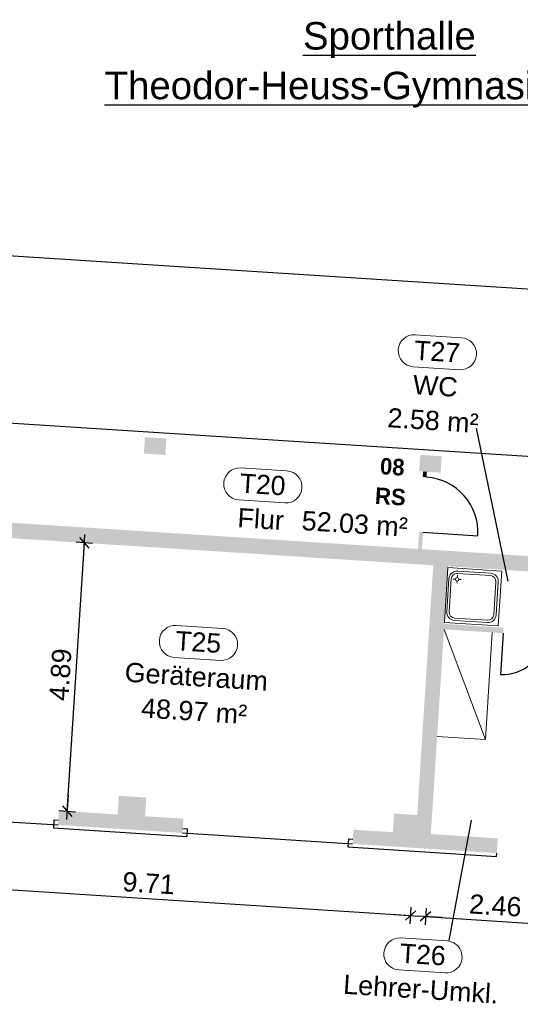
# Model space of a CAD drawing. Header units: metres. Extents: x -15.7 to 45.4, y -8.3 to 46.7.
# Tile 9 of 16: x 7.3 to 16.4, y 28.7 to 46.7. Entities that reach past the tile are written whole.
import ezdxf

# ---------------------------------------------------------------- set-up
doc = ezdxf.new("R2010")
doc.units = ezdxf.units.M
doc.header["$PDMODE"] = 65
doc.linetypes.add('AUSGEZOGEN', pattern=[0])
for name, color, linetype, lineweight in [('XR$1$Allgemein', 7, 'AUSGEZOGEN', 25), ('XR$1$Allgemein01', 7, 'AUSGEZOGEN', 25), ('XR$1$Allgemein02', 7, 'AUSGEZOGEN', 25), ('XR$1$Beschriften', 7, 'AUSGEZOGEN', 25), ('XR$1$Fenstermakro_ Türmakro', 7, 'AUSGEZOGEN', 25), ('XR$1$Raum', 7, 'AUSGEZOGEN', 25), ('XR$1$Schraffur_1', 7, 'AUSGEZOGEN', 13), ('XR$1$Wand', 7, 'AUSGEZOGEN', 50)]:
    doc.layers.add(name, color=color, linetype=linetype, lineweight=lineweight)
doc.styles.add('ARIAL', font='arial.ttf')
doc.dimstyles.new('DIMSTYLE_3', dxfattribs={"dimtxt": 0.35, "dimasz": 0.3, "dimexe": 0, "dimexo": 1e-06, "dimgap": 0.175, "dimtad": 2, "dimrnd": 0.005, "dimzin": 4, "dimdsep": 46, "dimtxsty": 'ARIAL', "dimblk1": 'ALL_ML_STRICH', "dimblk2": 'ALL_ML_STRICH', "dimsah": 1, "dimcen": 0, "dimse1": 1, "dimse2": 1, "dimclrd": 7, "dimclre": 7, "dimclrt": 7, "dimadec": 0, "dimazin": 0, "dimtfac": 1, "dimtdec": 0, "dimtix": 1, "dimtmove": 2, "dimatfit": 3, "dimfxl": 0, "dimtzin": 0, "dimlwd": 0, "dimlwe": 25, "dimarcsym": 0})

# ---------------------------------------------------------------- blocks, each defined once
blk = doc.blocks.new('ALL_ML_STRICH')
at = {"color": 0, "linetype": 'ByBlock', "lineweight": -2}
for p, q in [((-1, 0), (0.5, 0)), ((-0.3, -0.3), (0.3, 0.3)), ((0, -0.5), (0, 0.5))]:
    blk.add_line(p, q, dxfattribs=at)
blk = doc.blocks.new('*D56')
at = {"layer": 'DEFPOINTS', "color": 7, "linetype": 'AUSGEZOGEN', "lineweight": 25, "transparency": 33554687}
for p in [(4.845, 32.296), (14.568, 32.192), (4.76, 30.986)]:
    blk.add_point(p, dxfattribs=at)
at = {"layer": 'XR$1$Allgemein', "color": 7, "linetype": 'AUSGEZOGEN', "lineweight": -2, "transparency": 33554687}
blk.add_line((4.76, 30.986), (14.45, 30.363), dxfattribs=at)
at = {"layer": 'XR$1$Allgemein', "color": 7, "linetype": 'AUSGEZOGEN', "lineweight": 25, "transparency": 33554687, "xscale": 0.3, "yscale": 0.3, "zscale": 0.3}
for p, rotation in [((4.76, 30.986), 176.3178244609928), ((14.45, 30.363), 356.3178244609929)]:
    blk.add_blockref('ALL_ML_STRICH', p, dxfattribs=dict(at, rotation=rotation))
at = {"layer": 'XR$1$Allgemein', "color": 7, "linetype": 'AUSGEZOGEN', "lineweight": 25, "transparency": 33554687, "insert": (9.682, 30.951), "char_height": 0.35, "width": 1.4, "attachment_point": 5, "rotation": 356.3178, "style": 'ARIAL'}
blk.add_mtext('\\A1;{\\A1;{9.71\\H0.231000;\\S^ ;}}', dxfattribs=at)
blk = doc.blocks.new('*D62')
at = {"layer": 'DEFPOINTS', "color": 7, "linetype": 'AUSGEZOGEN', "lineweight": 25, "transparency": 33554687}
for p in [(0.166, 42.815), (-0.146, 37.979), (35.271, 35.699)]:
    blk.add_point(p, dxfattribs=at)
at = {"layer": 'XR$1$Allgemein', "color": 7, "linetype": 'AUSGEZOGEN', "lineweight": -2, "transparency": 33554687}
blk.add_line((0.166, 42.815), (35.582, 40.536), dxfattribs=at)
at = {"layer": 'XR$1$Allgemein', "color": 7, "linetype": 'AUSGEZOGEN', "lineweight": 25, "transparency": 33554687, "yscale": 0.3, "zscale": 0.3}
for p, xscale, rotation in [((0.166, 42.815), 0.2999999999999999, 176.3178244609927), ((35.582, 40.536), 0.3, 356.3178244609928)]:
    blk.add_blockref('ALL_ML_STRICH', p, dxfattribs=dict(at, xscale=xscale, rotation=rotation))
at = {"layer": 'XR$1$Allgemein', "color": 7, "linetype": 'AUSGEZOGEN', "lineweight": 25, "transparency": 33554687, "insert": (17.903, 41.956), "char_height": 0.35, "width": 1.75, "attachment_point": 5, "rotation": 356.3178, "style": 'ARIAL'}
blk.add_mtext('\\A1;{\\A1;{35.49\\H0.231000;\\S^ ;}}', dxfattribs=at)
blk = doc.blocks.new('*D75')
at = {"layer": 'DEFPOINTS', "color": 7, "linetype": 'AUSGEZOGEN', "lineweight": 25, "transparency": 33554687}
for p in [(5.17, 37.356), (8.05, 32.27), (8.199, 32.261)]:
    blk.add_point(p, dxfattribs=at)
at = {"layer": 'XR$1$Allgemein', "color": 7, "linetype": 'AUSGEZOGEN', "lineweight": -2, "transparency": 33554687}
blk.add_line((8.199, 32.261), (8.513, 37.141), dxfattribs=at)
at = {"layer": 'XR$1$Allgemein', "color": 7, "linetype": 'AUSGEZOGEN', "lineweight": 25, "transparency": 33554687, "xscale": 0.3, "yscale": 0.3, "zscale": 0.3}
for p, rotation in [((8.513, 37.141), 86.31782446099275), ((8.199, 32.261), 266.3178244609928)]:
    blk.add_blockref('ALL_ML_STRICH', p, dxfattribs=dict(at, rotation=rotation))
at = {"layer": 'XR$1$Allgemein', "color": 7, "linetype": 'AUSGEZOGEN', "lineweight": 25, "transparency": 33554687, "insert": (8.077, 34.744), "char_height": 0.35, "width": 1.4, "attachment_point": 5, "rotation": 86.3178, "style": 'ARIAL'}
blk.add_mtext('\\A1;{\\A1;{4.89\\H0.231000;\\S^ ;}}', dxfattribs=at)
blk = doc.blocks.new('*D78')
at = {"layer": 'DEFPOINTS', "color": 7, "linetype": 'AUSGEZOGEN', "lineweight": 25, "transparency": 33554687}
for p in [(14.816, 31.845), (17.259, 31.497), (14.72, 30.345)]:
    blk.add_point(p, dxfattribs=at)
at = {"layer": 'XR$1$Allgemein', "color": 7, "linetype": 'AUSGEZOGEN', "lineweight": -2, "transparency": 33554687}
blk.add_line((14.72, 30.345), (17.175, 30.187), dxfattribs=at)
at = {"layer": 'XR$1$Allgemein', "color": 7, "linetype": 'AUSGEZOGEN', "lineweight": 25, "transparency": 33554687, "xscale": 0.3, "yscale": 0.3, "zscale": 0.3}
for p, rotation in [((14.72, 30.345), 176.3178244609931), ((17.175, 30.187), 356.3178244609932)]:
    blk.add_blockref('ALL_ML_STRICH', p, dxfattribs=dict(at, rotation=rotation))
at = {"layer": 'XR$1$Allgemein', "color": 7, "linetype": 'AUSGEZOGEN', "lineweight": 25, "transparency": 33554687, "insert": (15.991, 30.545), "char_height": 0.35, "width": 1.4, "attachment_point": 5, "rotation": 356.3178, "style": 'ARIAL'}
blk.add_mtext('\\A1;{\\A1;{2.46\\H0.231000;\\S^ ;}}', dxfattribs=at)

msp = doc.modelspace()

# ---------------------------------------------------------------- hatches: boundary and pattern name
at = {"layer": 'XR$1$Allgemein01', "linetype": 'AUSGEZOGEN', "lineweight": 18, "transparency": 33554687}
for points in [[(9.5954, 38.7646), (9.9841, 38.7396), (10.0033, 39.0389), (9.6146, 39.064)], [(14.6045, 38.4422), (14.9937, 38.4172), (15.013, 38.7166), (14.6238, 38.7416)], [(2.1964, 37.5472), (17.864, 36.539), (17.882, 36.8184), (2.2144, 37.8267)], [(14.8602, 36.7323), (14.5529, 31.9571), (14.6267, 31.8572), (14.8163, 31.845), (15.1297, 36.7149)], [(16.14, 35.5977), (15.0622, 35.6671), (15.0558, 35.5673), (16.1336, 35.4979)], [(9.1007, 31.9423), (9.5997, 31.9102), (9.6382, 32.5089), (9.1393, 32.541)], [(8.0329, 32.011), (9.1007, 31.9423), (9.1174, 32.2017), (8.0496, 32.2704)], [(9.5997, 31.9102), (10.2982, 31.8652), (10.3149, 32.1247), (9.6164, 32.1696)], [(14.1104, 31.6199), (14.6093, 31.5878), (14.6267, 31.8572), (14.5529, 31.9571), (14.568, 32.1917), (14.1489, 32.2186)], [(13.3918, 31.6661), (14.1104, 31.6199), (14.1271, 31.8793), (13.4085, 31.9256)], [(14.6093, 31.5878), (16.0164, 31.4972), (16.0338, 31.7667), (14.6267, 31.8572)]]:
    msp.add_hatch(color=252, dxfattribs=at).paths.add_polyline_path(points)
at = {"layer": 'XR$1$Wand', "linetype": 'AUSGEZOGEN', "lineweight": 18, "transparency": 33554687}
for points in [[(14.6744, 38.4377), (14.668, 38.3379), (14.7378, 38.3334), (14.7442, 38.4332)], [(14.6037, 37.34), (14.5838, 37.0306), (14.6537, 37.0261), (14.6736, 37.3355)]]:
    msp.add_hatch(color=252, dxfattribs=at).paths.add_polyline_path(points)

# ---------------------------------------------------------------- linework, layer by layer
at = {"layer": 'XR$1$Allgemein01', "color": 7, "linetype": 'AUSGEZOGEN', "lineweight": 25, "transparency": 33554687}
for p, q in [((2.141, 39.6451), (17.4893, 38.6574)), ((16.1336, 35.4979), (16.0854, 34.7495)), ((7.9582, 32.096), (7.9492, 31.9562)), ((8.0381, 32.0908), (7.9582, 32.096)), ((7.9492, 31.9562), (10.3742, 31.8002)), ((10.3034, 31.945), (10.3832, 31.9399)), ((10.3832, 31.9399), (10.3742, 31.8002)), ((13.3171, 31.7511), (13.3082, 31.6114)), ((13.397, 31.7459), (13.3171, 31.7511)), ((13.3082, 31.6114), (16.0126, 31.4373))]:
    msp.add_line(p, q, dxfattribs=at)
msp.add_arc((16.1336, 35.4979), 0.75, 266.31782, 356.31782, dxfattribs=at)
at = {"layer": 'XR$1$Allgemein02', "color": 7, "linetype": 'AUSGEZOGEN', "lineweight": 18, "transparency": 33554687}
for p, q in [((15.1281, 36.69), (15.0638, 35.692)), ((16.106, 36.627), (15.1281, 36.69)), ((15.2969, 36.5108), (15.2995, 36.5507)), ((15.9004, 36.5463), (15.3017, 36.5849)), ((15.9032, 36.59), (15.3045, 36.6285)), ((16.0418, 35.6291), (16.106, 36.627)), ((15.1452, 36.4885), (15.1066, 35.8897)), ((15.1888, 36.4857), (15.1503, 35.8869)), ((15.2629, 36.4809), (15.223, 36.4835)), ((15.2928, 36.4469), (15.2902, 36.407)), ((15.3268, 36.4768), (15.3667, 36.4742)), ((15.9611, 35.8347), (15.9996, 36.4335)), ((16.0048, 35.8319), (16.0433, 36.4307)), ((15.0638, 35.692), (16.0418, 35.6291)), ((15.2467, 35.7304), (15.8454, 35.6918)), ((15.2495, 35.774), (15.8483, 35.7355)), ((15.8088, 33.5648), (15.0558, 35.5673)), ((15.934, 35.5108), (15.8088, 33.5648)), ((15.8088, 33.5648), (14.9306, 33.6213))]:
    msp.add_line(p, q, dxfattribs=at)
msp.add_circle((15.2949, 36.4788), 0.032, dxfattribs=at)
for centre, radius, start, end in [((15.2949, 36.4788), 0.15, 86.31782, 176.31782), ((15.2949, 36.4788), 0.1062, 86.31782, 176.31782), ((15.8936, 36.4403), 0.1062, 356.31782, 86.31782), ((15.8936, 36.4403), 0.15, 356.31782, 86.31782), ((15.2563, 35.8801), 0.15, 176.31782, 266.31781), ((15.2563, 35.8801), 0.1062, 176.31782, 266.31781), ((15.8551, 35.8415), 0.15, 266.31781, 356.31781), ((15.8551, 35.8415), 0.1062, 266.31781, 356.31781)]:
    msp.add_arc(centre, radius, start, end, dxfattribs=at)
at = {"layer": 'XR$1$Fenstermakro_ Türmakro', "color": 7, "linetype": 'AUSGEZOGEN', "lineweight": 25, "transparency": 33554687}
msp.add_line((14.6736, 37.3355), (15.6715, 37.2713), dxfattribs=at)
msp.add_arc((14.6736, 37.3355), 1, 356.31782, 86.31782, dxfattribs=at)
at = {"layer": 'XR$1$Raum', "color": 7, "linetype": 'AUSGEZOGEN', "lineweight": 18, "transparency": 33554687}
for p, q in [((15.3741, 40.8721), (14.5333, 40.9263)), ((15.3366, 40.29), (14.4958, 40.3441)), ((12.1983, 38.45), (11.3575, 38.5041)), ((12.1609, 37.8679), (11.3201, 37.922)), ((11.0269, 35.5857), (10.1861, 35.6398)), ((10.9894, 35.0036), (10.1486, 35.0577)), ((15.1117, 29.902), (14.2709, 29.9561)), ((15.0743, 29.3199), (14.2335, 29.374))]:
    msp.add_line(p, q, dxfattribs=at)
for centre, start, end in [((14.5146, 40.6352), 86.31782, 266.31782), ((15.3554, 40.5811), 266.31782, 86.31782), ((11.3388, 38.2131), 86.31782, 266.31782), ((12.1796, 38.159), 266.31782, 86.31782), ((10.1674, 35.3488), 86.31782, 266.31782), ((11.0081, 35.2947), 266.31782, 86.31782), ((14.2522, 29.6651), 86.31782, 266.31782), ((15.093, 29.611), 266.31782, 86.31782)]:
    msp.add_arc(centre, 0.2917, start, end, dxfattribs=at)
at = {"layer": 'XR$1$Schraffur_1', "color": 7, "linetype": 'AUSGEZOGEN', "lineweight": 25, "transparency": 33554687}
for p, q in [((15.6415, 39.2281), (16.2158, 36.4441)), ((4.8395, 32.2165), (8.0329, 32.011)), ((15.1485, 29.9103), (15.5561, 32.0974)), ((10.2982, 31.8652), (13.3918, 31.6661)), ((16.0126, 31.4373), (16.0164, 31.4972))]:
    msp.add_line(p, q, dxfattribs=at)

# ---------------------------------------------------------------- texts
at = {"layer": 'XR$1$Beschriften', "color": 7, "linetype": 'AUSGEZOGEN', "lineweight": 25, "transparency": 33554687, "insert": (14.0622, 46.6123), "char_height": 0.5, "width": 10.651363, "attachment_point": 2, "line_spacing_factor": 1.084337, "style": 'ARIAL'}
msp.add_mtext('\\A1;{\\L\\fArial|i0|b0;\\H0.500000;\\W1.000000;\\C7;Sporthalle\\l}\\P{\\L\\fArial|i0|b0;\\H0.500000;\\W1.000000;\\C7;Theodor-Heuss-Gymnasium\\l\\fArial|i0|b0;   \\L\\fArial|i0|b0;EG\\l}\\P', dxfattribs=at)
at = {"layer": 'XR$1$Beschriften', "color": 1, "linetype": 'AUSGEZOGEN', "lineweight": 25, "transparency": 33554687, "insert": (14.125, 38.6753), "char_height": 0.3, "width": 0.633159, "attachment_point": 2, "rotation": 356.31782, "line_spacing_factor": 1.084337, "style": 'ARIAL'}
msp.add_mtext('\\A1;{\\fRotisSemiSans ExtraBold|i0|b0;\\H0.300000;\\W1.000000;\\C1;08}\\P{\\fRotisSemiSans ExtraBold|i0|b0;\\H0.300000;\\W1.000000;\\C1;RS}\\P', dxfattribs=at)
at = {"layer": 'XR$1$Raum', "color": 7, "linetype": 'AUSGEZOGEN', "lineweight": 18, "transparency": 33554687, "char_height": 0.35, "rotation": 356.31782, "style": 'ARIAL'}
for s, insert, width, attachment_point in [('\\W0.99;T27', (14.5041, 40.4722), 1.016515, 7), ('\\W1.00;WC', (14.8857, 39.8163), 0.991094, 8), ('\\W1.00;2.58 m²', (14.8452, 39.1876), 1.837611, 8), ('\\W0.99;T20', (11.3283, 38.0501), 1.016515, 7), ('\\W1.00;Flur', (11.7099, 37.3942), 1.020665, 8), ('\\W1.00;52.03 m²', (13.4204, 37.3083), 2.111994, 8), ('\\W0.99;T25', (10.1569, 35.1858), 1.016515, 7), ('\\W1.00;Geräteraum', (10.5384, 34.5299), 2.794667, 8), ('\\W1.00;48.97 m²', (10.498, 33.9012), 2.111994, 8), ('\\W0.99;T26', (14.2417, 29.5021), 1.016515, 7), ('\\W1.00;Lehrer-Umkl.', (14.6233, 28.8462), 3.016606, 8)]:
    msp.add_mtext(s, dxfattribs=dict(at, insert=insert, width=width, attachment_point=attachment_point))

# ---------------------------------------------------------------- dimensions: what is measured, and where the dimension line sits
at = {"layer": 'XR$1$Allgemein', "color": 7, "linetype": 'AUSGEZOGEN', "lineweight": 25, "transparency": 33554687}
for base, p1, p2, angle, picture, middle in [((35.5823, 40.5362), (-0.1457, 37.9785), (35.271, 35.6993), 356.31782, '*D62', (17.9034, 41.9557)), ((8.5128, 37.1408), (8.0496, 32.2704), (5.1703, 37.3559), 86.31782, '*D75', (8.077, 34.7437)), ((14.4503, 30.3627), (4.8447, 32.2963), (14.568, 32.1917), 356.31782, '*D56', (9.6823, 30.9511)), ((17.1747, 30.1874), (14.8163, 31.845), (17.259, 31.4974), 356.31782, '*D78', (15.9906, 30.5451))]:
    dim = msp.add_linear_dim(base=base, p1=p1, p2=p2, angle=angle, dimstyle='DIMSTYLE_3', override={"dimpost": '<>', "dimclrd": 7, "dimclre": 7, "dimclrt": 7, "dimlwd": 0, "dimlwe": 25}, dxfattribs=at)
    dim.commit()
    dim.dimension.update_dxf_attribs({"geometry": picture, "text_midpoint": middle, "dimtype": 160})

doc.saveas('drawing.dxf')
